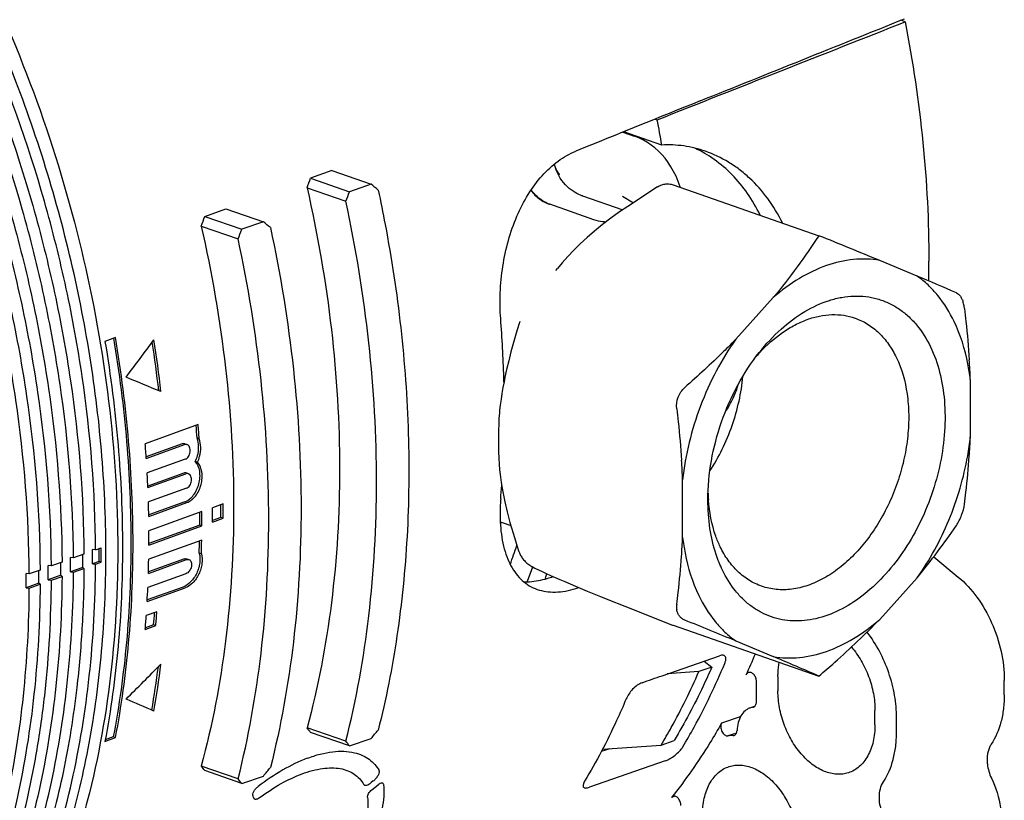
# Model space of a CAD drawing. Header units: millimetres. Extents: x 54 to 441, y 33 to 397.
# Tile 9 of 16: x 183 to 247, y 76 to 127. Entities that reach past the tile are written whole.
import ezdxf

# ---------------------------------------------------------------- set-up
doc = ezdxf.new("R2010")
doc.units = ezdxf.units.MM
doc.header["$LTSCALE"] = 30.734
for name, color, linetype in [('A023133_4_1', 7, 'CONTINUOUS'), ('A023134_9_1', 7, 'CONTINUOUS'), ('D017314_7_1', 7, 'CONTINUOUS')]:
    doc.layers.add(name, color=color, linetype=linetype)

msp = doc.modelspace()

# ---------------------------------------------------------------- linework, layer by layer
at = {"layer": 'A023133_4_1', "color": 7, "linetype": 'CONTINUOUS'}
for p, q in [((240.9, 127.201), (240.61, 127.302)), ((224.506, 120.825), (224.643, 120.777)), ((224.935, 119.117), (222.436, 119.988)), ((223.733, 119.536), (223.764, 119.419)), ((217.31, 90.709), (217.294, 90.647)), ((217.316, 90.705), (217.3, 90.643)), ((228.218, 84.866), (227.37, 84.57)), ((227.707, 85.259), (228.218, 84.866)), ((227.37, 84.57), (225.297, 84.42)), ((221.044, 79.471), (224.895, 79.751)), ((224.895, 79.751), (225.743, 80.047))]:
    msp.add_line(p, q, dxfattribs=at)
for centre, radius, start, end in [((139.515, 104.933), 86.59, 9.42792, 10.54304), ((167.882, 111.489), 74.577, 359.00906, 0.00071), ((166.284, 103.321), 52.568, 346.11343, 346.43914)]:
    msp.add_arc(centre, radius, start, end, dxfattribs=at)
msp.add_ellipse((176.716, 132.503), major_axis=(1219.971, 480.945), ratio=0.021733, start_param=-1.54007, end_param=-1.526731, dxfattribs=at)
for points, knots in [([(240.9, 127.201), (241.411, 124.582), (242.186, 119.362), (242.459, 114.09), (242.459, 111.49)], [0, 0, 0, 0, 0.506518, 1, 1, 1, 1]), ([(227.795, 118.709), (227.338, 118.869), (226.391, 119.101), (225.417, 119.144), (224.935, 119.117)], [0, 0, 0, 0, 0.500961, 1, 1, 1, 1]), ([(231.388, 114.518), (231.149, 115.014), (230.606, 115.953), (229.591, 117.188), (228.422, 118.196), (227.548, 118.707), (227.098, 118.915)], [0, 0, 0, 0, 0.263818, 0.517804, 0.762764, 1, 1, 1, 1]), ([(232.849, 114.011), (232.577, 114.569), (231.946, 115.622), (230.938, 116.759), (230.036, 117.516), (229.095, 118.157), (228.324, 118.525), (227.795, 118.709)], [0, 0, 0, 0, 0.263802, 0.517415, 0.640923, 0.7624, 1, 1, 1, 1]), ([(228.218, 84.866), (228.034, 84.444), (227.287, 82.799), (226.437, 81.201), (225.743, 80.047)], [0, 0, 0, 0, 0.254723, 1, 1, 1, 1]), ([(224.895, 79.751), (225.123, 80.131), (226.027, 81.696), (226.825, 83.321), (227.37, 84.57)], [0, 0, 0, 0, 0.245454, 1, 1, 1, 1])]:
    msp.add_open_spline(points, degree=3, knots=knots, dxfattribs=at)
at = {"layer": 'A023134_9_1', "color": 7, "linetype": 'CONTINUOUS'}
for p, q in [((203.284, 117.448), (201.896, 116.946)), ((201.896, 116.946), (204.452, 116.055)), ((203.284, 117.448), (205.867, 116.548)), ((201.666, 116.311), (204.209, 115.425)), ((205.867, 116.548), (204.452, 116.055)), ((194.955, 114.436), (196.343, 114.938)), ((194.955, 114.436), (197.381, 113.59)), ((196.343, 114.938), (198.796, 114.083)), ((194.725, 113.801), (197.138, 112.96)), ((198.796, 114.083), (197.381, 113.59)), ((189.099, 106.487), (188.404, 106.236)), ((194.518, 100.772), (191.044, 99.518)), ((193.473, 99.509), (191.107, 98.655)), ((193.638, 99.512), (193.78, 99.463)), ((194.585, 99.848), (194.443, 99.897)), ((191.114, 98.557), (193.615, 99.46)), ((193.673, 98.502), (191.172, 97.599)), ((194.474, 98.305), (194.333, 98.355)), ((193.578, 97.598), (191.214, 96.745)), ((191.218, 96.646), (193.719, 97.549)), ((193.742, 97.602), (193.883, 97.552)), ((193.754, 96.599), (191.253, 95.696)), ((193.636, 95.703), (191.274, 94.851)), ((191.276, 94.751), (193.777, 95.654)), ((194.762, 95.064), (191.288, 93.81)), ((196.151, 95.565), (195.456, 95.314)), ((195.456, 94.377), (196.151, 94.628)), ((196.01, 94.677), (195.457, 94.478)), ((196.151, 94.628), (196.01, 94.677)), ((194.62, 94.176), (191.288, 92.973)), ((191.288, 92.872), (194.762, 94.126)), ((194.762, 94.126), (194.62, 94.176)), ((194.75, 93.193), (191.276, 91.939)), ((187.792, 92.548), (187.586, 92.574)), ((187.792, 92.548), (188.161, 92.681)), ((185.586, 91.752), (184.891, 91.501)), ((186.341, 92.024), (186.136, 92.05)), ((187.025, 92.271), (186.341, 92.024)), ((188.02, 91.793), (187.586, 91.637)), ((187.792, 91.611), (188.161, 91.744)), ((188.161, 91.744), (188.02, 91.793)), ((191.253, 91.01), (193.754, 91.913)), ((193.613, 91.962), (191.256, 91.112)), ((193.773, 91.967), (193.914, 91.918)), ((194.728, 92.3), (194.586, 92.349)), ((242.779, 92.102), (244.384, 90.769)), ((184.147, 91.232), (183.441, 90.977)), ((184.891, 91.501), (184.685, 91.527)), ((186.949, 91.407), (186.136, 91.113)), ((186.136, 91.113), (186.341, 91.087)), ((186.341, 91.087), (187.025, 91.334)), ((187.025, 91.334), (186.949, 91.407)), ((187.586, 91.637), (187.792, 91.611)), ((183.441, 90.977), (183.235, 91.003)), ((185.51, 90.887), (184.685, 90.59)), ((184.685, 90.59), (184.891, 90.563)), ((184.891, 90.563), (185.586, 90.814)), ((185.586, 90.814), (185.51, 90.887)), ((193.719, 90.988), (191.218, 90.085)), ((184.071, 90.368), (183.235, 90.066)), ((183.235, 90.066), (183.441, 90.04)), ((183.441, 90.04), (184.147, 90.295)), ((184.147, 90.295), (184.071, 90.368)), ((191.172, 89.164), (193.673, 90.067)), ((193.531, 90.116), (191.178, 89.266)), ((219.303, 90.025), (219.493, 90.084)), ((191.809, 88.497), (191.114, 88.247)), ((191.044, 87.334), (191.739, 87.584)), ((191.597, 87.634), (191.053, 87.438)), ((191.739, 87.584), (191.597, 87.634)), ((224.953, 84.3), (228.715, 85.611)), ((232.559, 84.236), (232.559, 83.299)), ((247.408, 83.052), (247.408, 83.989)), ((231.145, 82.59), (231.145, 83.911)), ((231.026, 82.281), (230.752, 82.193)), ((230.915, 82.231), (230.951, 82.239)), ((230.089, 81.593), (228.858, 81.189)), ((238.923, 81.08), (238.923, 82.018)), ((240.337, 80.587), (240.337, 81.525)), ((204.209, 79.996), (201.666, 80.882)), ((188.404, 79.992), (189.099, 80.243)), ((188.953, 80.293), (188.424, 80.102)), ((189.099, 80.243), (188.953, 80.293)), ((204.452, 79.689), (201.896, 80.58)), ((204.452, 79.689), (205.867, 80.182)), ((229.835, 80.536), (229.274, 80.353)), ((221.521, 79.506), (220.969, 79.325)), ((197.138, 77.531), (194.725, 78.372)), ((225.167, 78.712), (220.185, 76.975)), ((197.381, 77.224), (194.955, 78.07)), ((197.381, 77.224), (198.796, 77.717)), ((206.009, 77.393), (205.87, 77.284)), ((205.919, 76.812), (206.335, 77.137)), ((198.143, 76.304), (198.118, 76.385)), ((225.804, 76.387), (225.57, 76.302))]:
    msp.add_line(p, q, dxfattribs=at)
for centre, radius, start, end in [((1094.967, -2036.489), 2326.307, 111.895438, 112.111978), ((84.102, 159.206), 125.145, 339.95511, 340.26429), ((134.984, 101.615), 79.619, 1.63897, 4.40164), ((107.074, 93.235), 85.421, 6.56365, 8.72506), ((107.287, 93.231), 85.347, 6.53162, 8.83979), ((137.283, 101.703), 77.318, 1.36754, 1.62318), ((113.539, 94.449), 81.088, 3.85274, 4.43831), ((113.455, 94.402), 81.312, 3.84018, 4.49347), ((109.742, 93.139), 81.552, 3.80926, 4.48662), ((111.547, 93.249), 79.744, 2.44116, 3.12703), ((145.187, 101.512), 69.408, 355.35686, 356.10181), ((113.363, 93.316), 77.927, 1.05489, 1.75017), ((119.151, 94.644), 75.471, 359.64434, 0.27985), ((118.991, 94.595), 75.772, 359.64563, 0.35437), ((119.555, 94.846), 75.903, 359.64624, 0.35376), ((120.441, 95.146), 75.57, 359.64474, 0.27941), ((120.431, 95.097), 75.721, 359.64539, 0.35461), ((115.264, 93.341), 76.026, 359.64681, 0.35319), ((120.983, 94.62), 73.638, 358.23262, 358.84932), ((120.977, 94.568), 73.786, 358.23794, 358.93197), ((111.7, 92.105), 75.887, 359.64614, 0.35386), ((112.2, 92.262), 75.821, 359.64592, 0.27849), ((112.193, 92.213), 75.97, 359.64655, 0.35345), ((110.205, 91.582), 75.932, 359.64632, 0.35368), ((111.25, 91.875), 75.7, 359.64599, 0.27899), ((117.226, 93.319), 74.063, 358.21359, 358.93266), ((108.283, 90.836), 75.79, 359.64641, 0.27866), ((108.709, 91.058), 75.977, 359.64653, 0.35347), ((109.767, 91.356), 75.745, 359.6462, 0.27882), ((107.214, 90.535), 76.023, 359.64674, 0.35326), ((119.266, 93.245), 72.021, 356.75151, 357.48523), ((121.39, 93.113), 69.893, 355.25671, 356.00731), ((122.299, 93.406), 69.538, 355.23878, 355.90772), ((122.281, 93.351), 69.697, 355.25436, 356.00708), ((189.086, 103.391), 45.557, 335.30995, 337.1853), ((128.529, 93.015), 63.898, 350.10858, 352.69431), ((128.903, 92.897), 63.661, 350.12273, 352.93162), ((231.063, 81.229), 1.013, 98.35899, 107.84932), ((144.585, 37.254), 71.845, 37.08905, 37.39183), ((229.621, 77.314), 3.059, 90.20725, 96.5275)]:
    msp.add_arc(centre, radius, start, end, dxfattribs=at)
for centre, major_axis, ratio, start_param, end_param in [((-132.05, 10.771), (1225.757, 483.174), 0.022444, -1.281987, -1.270527), ((176.273, 118.244), (63.523, -45.129), 0.213609, 1.234585, 1.242738), ((147.424, 108.187), (51.734, 72.82), 0.523223, -1.121609, -1.113457), ((139.595, 104.455), (49.392, 69.528), 0.523147, -1.088634, -1.080001), ((169.202, 115.779), (63.523, -45.129), 0.213609, 1.234585, 1.242738), ((140.352, 105.722), (51.734, 72.82), 0.523223, -1.121609, -1.113457), ((131.203, 100.789), (81.978, 79.874), 0.366107, -1.175088, -1.14619), ((158.829, 113.888), (86.068, -34.427), 0.025434, 1.184336, 1.213078), ((546.77, 215.967), (1358.654, 410.036), 0.018026, -1.821081, -1.820777), ((158.829, 110.438), (81.069, 78.989), 0.366107, -1.545547, -1.516805), ((131.203, 104.277), (87.033, -34.812), 0.025434, 0.813721, 0.842619), ((176.273, 118.244), (51.734, 72.82), 0.523223, -1.726922, -1.71877), ((147.424, 108.187), (63.523, -45.129), 0.213609, 0.629272, 0.637425), ((139.595, 106.462), (60.645, -43.088), 0.213599, 0.595856, 0.604489), ((169.202, 115.779), (51.734, 72.82), 0.523223, -1.726922, -1.71877), ((140.352, 105.722), (63.523, -45.129), 0.213609, 0.629272, 0.637425)]:
    msp.add_ellipse(centre, major_axis=major_axis, ratio=ratio, start_param=start_param, end_param=end_param, dxfattribs=at)
for points, knots in [([(126.433, 165.66), (127.512, 166.008), (129.728, 166.571), (133.157, 166.996), (136.674, 167.003), (140.254, 166.592), (143.871, 165.767), (147.5, 164.534), (151.116, 162.904), (155.967, 160.17), (161.848, 155.79), (168.332, 149.303), (174.195, 141.673), (179.275, 133.111), (183.438, 123.85), (186.569, 114.143), (188.581, 104.258), (189.42, 94.464), (189.061, 85.029), (187.748, 77.559), (186.086, 72.018), (184.112, 66.987), (182.174, 63.476), (180.683, 61.341)], [0, 0, 0, 0, 0.02397, 0.048191, 0.072858, 0.098147, 0.124203, 0.151139, 0.179034, 0.207932, 0.268722, 0.333353, 0.401255, 0.471595, 0.543366, 0.615461, 0.686755, 0.756174, 0.822775, 0.885824, 0.915893, 0.944944, 1, 1, 1, 1]), ([(144.075, 164.173), (146.992, 163.125), (151.282, 160.983), (156.599, 157.307), (160.55, 154.018), (164.341, 150.289), (167.937, 146.152), (171.306, 141.648), (175.48, 135.164), (179.93, 126.409), (183.24, 117.105), (185.155, 109.45), (186.538, 101.841), (187.001, 96.077), (187.025, 92.272)], [0, 0, 0, 0, 0.105224, 0.161191, 0.219317, 0.279488, 0.341527, 0.405205, 0.470252, 0.603138, 0.737577, 0.80453, 0.870816, 1, 1, 1, 1]), ([(187.792, 92.549), (187.769, 96.353), (187.305, 102.115), (185.923, 109.722), (184.008, 117.374), (180.699, 126.675), (176.25, 135.427), (172.078, 141.909), (168.71, 146.412), (165.115, 150.547), (161.326, 154.275), (157.376, 157.563), (152.06, 161.238), (147.772, 163.379), (144.856, 164.427)], [0, 0, 0, 0, 0.129184, 0.19547, 0.262423, 0.396862, 0.529748, 0.594795, 0.658473, 0.720512, 0.780683, 0.838809, 0.894776, 1, 1, 1, 1]), ([(184.891, 91.502), (184.868, 95.31), (184.404, 101.079), (183.02, 108.695), (181.103, 116.356), (177.79, 125.669), (173.336, 134.432), (169.158, 140.922), (165.787, 145.43), (162.187, 149.57), (158.393, 153.302), (154.439, 156.594), (149.116, 160.274), (144.823, 162.417), (141.904, 163.466)], [0, 0, 0, 0, 0.129183, 0.19547, 0.262423, 0.396862, 0.529748, 0.594795, 0.658473, 0.720512, 0.780683, 0.838809, 0.894776, 1, 1, 1, 1]), ([(142.611, 163.696), (145.53, 162.647), (149.822, 160.505), (155.142, 156.826), (159.096, 153.536), (162.889, 149.804), (166.487, 145.665), (169.858, 141.158), (174.034, 134.67), (178.487, 125.91), (181.799, 116.6), (183.716, 108.941), (185.099, 101.327), (185.563, 95.56), (185.586, 91.752)], [0, 0, 0, 0, 0.105224, 0.161191, 0.219317, 0.279488, 0.341527, 0.405205, 0.470252, 0.603138, 0.737577, 0.80453, 0.870817, 1, 1, 1, 1]), ([(186.341, 92.025), (186.318, 95.831), (185.855, 101.597), (184.472, 109.208), (182.556, 116.865), (179.245, 126.172), (174.793, 134.929), (170.618, 141.415), (167.248, 145.921), (163.651, 150.058), (159.86, 153.789), (155.907, 157.079), (150.588, 160.756), (146.298, 162.898), (143.38, 163.947)], [0, 0, 0, 0, 0.129183, 0.19547, 0.262423, 0.396862, 0.529748, 0.594795, 0.658473, 0.720512, 0.780683, 0.838809, 0.894776, 1, 1, 1, 1]), ([(183.441, 90.978), (183.417, 94.789), (182.953, 100.561), (181.569, 108.182), (179.65, 115.848), (176.335, 125.166), (171.879, 133.934), (167.698, 140.428), (164.325, 144.939), (160.723, 149.081), (156.927, 152.816), (152.97, 156.11), (147.644, 159.791), (143.349, 161.936), (140.427, 162.986)], [0, 0, 0, 0, 0.129183, 0.195469, 0.262423, 0.396862, 0.529748, 0.594795, 0.658473, 0.720512, 0.780683, 0.838809, 0.894776, 1, 1, 1, 1]), ([(141.147, 163.22), (144.067, 162.17), (148.362, 160.027), (153.686, 156.346), (157.642, 153.053), (161.437, 149.319), (165.037, 145.178), (168.41, 140.668), (172.589, 134.176), (177.044, 125.411), (180.358, 116.096), (182.276, 108.432), (183.66, 100.814), (184.124, 95.043), (184.147, 91.233)], [0, 0, 0, 0, 0.105224, 0.161191, 0.219317, 0.279488, 0.341527, 0.405205, 0.470252, 0.603138, 0.737577, 0.80453, 0.870817, 1, 1, 1, 1]), ([(165.921, 49.824), (167.34, 50.356), (170.117, 51.676), (173.942, 54.349), (177.399, 57.687), (180.444, 61.642), (183.043, 66.163), (185.165, 71.192), (186.788, 76.666), (187.893, 82.518), (188.468, 88.677), (188.505, 95.065), (188.005, 101.606), (186.974, 108.217), (185.426, 114.819), (182.703, 123.479), (179.944, 129.743), (177.806, 133.739)], [0, 0, 0, 0, 0.04823, 0.097312, 0.147912, 0.200569, 0.255664, 0.31342, 0.373904, 0.437049, 0.502672, 0.570491, 0.640147, 0.711223, 0.783253, 0.855746, 1, 1, 1, 1]), ([(214.368, 107.726), (214.325, 108.292), (214.307, 109.442), (214.476, 111.161), (214.838, 112.846), (215.388, 114.435), (216.12, 115.874), (217.023, 117.109), (218.079, 118.087), (218.889, 118.55), (219.303, 118.718)], [0, 0, 0, 0, 0.133469, 0.269601, 0.405208, 0.537419, 0.663939, 0.783278, 0.895009, 1, 1, 1, 1]), ([(201.666, 116.311), (202.362, 113.244), (203.42, 107.118), (203.972, 97.98), (203.463, 89.202), (202.39, 83.567), (201.666, 80.882)], [0, 0, 0, 0, 0.263958, 0.520498, 0.766611, 1, 1, 1, 1]), ([(206.331, 116.164), (206.492, 115.414), (207.095, 112.426), (207.552, 109.409), (207.806, 107.144)], [0, 0, 0, 0, 0.251893, 1, 1, 1, 1]), ([(204.209, 79.996), (204.893, 82.7), (205.905, 88.351), (206.387, 97.127), (205.866, 106.245), (204.868, 112.36), (204.209, 115.425)], [0, 0, 0, 0, 0.23434, 0.480603, 0.736713, 1, 1, 1, 1]), ([(194.725, 113.801), (195.419, 110.734), (196.473, 104.608), (197.024, 95.471), (196.517, 86.694), (195.447, 81.058), (194.725, 78.372)], [0, 0, 0, 0, 0.263922, 0.520439, 0.76656, 1, 1, 1, 1]), ([(199.26, 113.699), (199.918, 110.635), (200.916, 104.52), (201.437, 95.402), (200.955, 86.626), (199.943, 80.975), (199.26, 78.27)], [0, 0, 0, 0, 0.263287, 0.519397, 0.76566, 1, 1, 1, 1]), ([(197.138, 77.531), (197.822, 80.236), (198.834, 85.886), (199.316, 94.663), (198.795, 103.78), (197.797, 109.895), (197.138, 112.96)], [0, 0, 0, 0, 0.23434, 0.480603, 0.736713, 1, 1, 1, 1]), ([(207.806, 107.144), (208.065, 104.838), (208.397, 100.265), (208.324, 93.496), (207.674, 86.98), (206.845, 82.77), (206.331, 80.735)], [0, 0, 0, 0, 0.261901, 0.516726, 0.763111, 1, 1, 1, 1]), ([(188.404, 106.236), (188.782, 103.977), (189.353, 99.48), (189.648, 92.781), (189.37, 86.279), (188.793, 82.048), (188.404, 79.992)], [0, 0, 0, 0, 0.260558, 0.515072, 0.761982, 1, 1, 1, 1]), ([(188.97, 106.44), (189.344, 104.189), (189.911, 99.708), (190.201, 93.033), (189.92, 86.556), (189.342, 82.341), (188.953, 80.293)], [0, 0, 0, 0, 0.260577, 0.515097, 0.761999, 1, 1, 1, 1]), ([(189.099, 80.243), (189.487, 82.298), (190.065, 86.53), (190.343, 93.031), (190.047, 99.731), (189.476, 104.228), (189.099, 106.487)], [0, 0, 0, 0, 0.238014, 0.484923, 0.739439, 1, 1, 1, 1]), ([(193.638, 99.512), (193.612, 99.521), (193.556, 99.53), (193.5, 99.519), (193.473, 99.509)], [0, 0, 0, 0, 0.489298, 1, 1, 1, 1]), ([(194.333, 98.355), (194.392, 98.477), (194.511, 98.797), (194.578, 99.327), (194.51, 99.722), (194.443, 99.897)], [0, 0, 0, 0, 0.257835, 0.643236, 1, 1, 1, 1]), ([(194.474, 98.305), (194.534, 98.427), (194.653, 98.748), (194.72, 99.277), (194.652, 99.672), (194.585, 99.848)], [0, 0, 0, 0, 0.257849, 0.643256, 1, 1, 1, 1]), ([(193.78, 99.463), (193.754, 99.472), (193.698, 99.481), (193.642, 99.469), (193.615, 99.46)], [0, 0, 0, 0, 0.489225, 1, 1, 1, 1]), ([(193.673, 98.502), (193.759, 98.533), (193.872, 98.644), (193.958, 98.825), (193.995, 98.985), (193.996, 99.145), (193.959, 99.288), (193.888, 99.402), (193.817, 99.45), (193.78, 99.463)], [0, 0, 0, 0, 0.237728, 0.376884, 0.520032, 0.65894, 0.78659, 0.899474, 1, 1, 1, 1]), ([(193.636, 95.703), (193.858, 95.783), (194.161, 96.043), (194.431, 96.483), (194.581, 96.882), (194.65, 97.3), (194.632, 97.812), (194.49, 98.182), (194.333, 98.355)], [0, 0, 0, 0, 0.230041, 0.363444, 0.502365, 0.64073, 0.772713, 1, 1, 1, 1]), ([(193.777, 95.654), (194, 95.734), (194.302, 95.994), (194.573, 96.434), (194.722, 96.833), (194.791, 97.251), (194.774, 97.762), (194.632, 98.133), (194.474, 98.305)], [0, 0, 0, 0, 0.230062, 0.363462, 0.502386, 0.640753, 0.772721, 1, 1, 1, 1]), ([(193.742, 97.602), (193.716, 97.611), (193.66, 97.619), (193.604, 97.608), (193.578, 97.598)], [0, 0, 0, 0, 0.487073, 1, 1, 1, 1]), ([(193.883, 97.552), (193.858, 97.561), (193.802, 97.57), (193.746, 97.558), (193.719, 97.549)], [0, 0, 0, 0, 0.487005, 1, 1, 1, 1]), ([(193.754, 96.599), (193.841, 96.63), (193.955, 96.74), (194.045, 96.92), (194.085, 97.079), (194.09, 97.237), (194.057, 97.379), (193.989, 97.492), (193.919, 97.54), (193.883, 97.552)], [0, 0, 0, 0, 0.240154, 0.380522, 0.524344, 0.663112, 0.789741, 0.900989, 1, 1, 1, 1]), ([(214.368, 95.894), (214.358, 95.764), (214.324, 95.258), (214.321, 94.751), (214.339, 94.376)], [0, 0, 0, 0, 0.258061, 1, 1, 1, 1]), ([(214.339, 94.376), (214.365, 93.846), (214.461, 93.075), (214.746, 92.122), (215.02, 91.508), (215.36, 90.977), (215.766, 90.534), (216.235, 90.188), (216.585, 90.027), (216.765, 89.964)], [0, 0, 0, 0, 0.298065, 0.432492, 0.557576, 0.67454, 0.785373, 0.892789, 1, 1, 1, 1]), ([(194.586, 92.349), (194.645, 92.144), (194.655, 91.801), (194.56, 91.359), (194.431, 91.023), (194.253, 90.714), (193.981, 90.378), (193.718, 90.184), (193.531, 90.116)], [0, 0, 0, 0, 0.240935, 0.374404, 0.510993, 0.646074, 0.775111, 1, 1, 1, 1]), ([(193.613, 91.962), (193.639, 91.972), (193.693, 91.983), (193.748, 91.976), (193.773, 91.967)], [0, 0, 0, 0, 0.520007, 1, 1, 1, 1]), ([(194.728, 92.3), (194.787, 92.095), (194.797, 91.752), (194.702, 91.309), (194.573, 90.973), (194.395, 90.664), (194.123, 90.328), (193.86, 90.134), (193.673, 90.067)], [0, 0, 0, 0, 0.240945, 0.37442, 0.511009, 0.646088, 0.775122, 1, 1, 1, 1]), ([(193.914, 91.918), (193.948, 91.906), (194.013, 91.861), (194.071, 91.75), (194.092, 91.611), (194.071, 91.403), (193.982, 91.203), (193.843, 91.053), (193.761, 91.003), (193.719, 90.988)], [0, 0, 0, 0, 0.094279, 0.200296, 0.323533, 0.461579, 0.749651, 0.883131, 1, 1, 1, 1]), ([(193.754, 91.913), (193.781, 91.922), (193.835, 91.934), (193.89, 91.926), (193.914, 91.918)], [0, 0, 0, 0, 0.519936, 1, 1, 1, 1]), ([(165.878, 49.911), (166.652, 50.279), (168.175, 51.092), (170.35, 52.528), (172.416, 54.178), (175.041, 56.683), (178.01, 60.344), (180.967, 65.412), (183.318, 71.122), (185.031, 77.384), (186.082, 84.099), (186.327, 88.727), (186.341, 91.086)], [0, 0, 0, 0, 0.053146, 0.106848, 0.161346, 0.216855, 0.331543, 0.452165, 0.579359, 0.713291, 0.853705, 1, 1, 1, 1]), ([(165.917, 49.833), (166.738, 50.166), (168.354, 50.917), (170.669, 52.282), (172.872, 53.881), (175.675, 56.342), (178.853, 60.002), (182.023, 65.14), (184.547, 70.982), (186.387, 77.429), (187.515, 84.371), (187.777, 89.164), (187.792, 91.61)], [0, 0, 0, 0, 0.05324, 0.106911, 0.161281, 0.2166, 0.330822, 0.45105, 0.578069, 0.712124, 0.852978, 1, 1, 1, 1]), ([(187.025, 91.333), (187.017, 90.014), (186.932, 87.405), (186.541, 82.93), (185.754, 78.005), (183.996, 71.146), (181.961, 66.306), (180.271, 63.371)], [0, 0, 0, 0, 0.136128, 0.269432, 0.46357, 0.650276, 1, 1, 1, 1]), ([(185.586, 90.814), (185.571, 88.412), (185.318, 83.704), (184.231, 76.877), (182.458, 70.524), (180.024, 64.748), (176.967, 59.643), (173.898, 55.979), (171.188, 53.492), (169.057, 51.863), (166.815, 50.458), (165.248, 49.673), (164.451, 49.321)], [0, 0, 0, 0, 0.146641, 0.287268, 0.421263, 0.548381, 0.66882, 0.783289, 0.838706, 0.893139, 0.946819, 1, 1, 1, 1]), ([(178.902, 63.977), (180.925, 67.827), (182.749, 73.119), (184.025, 79.695), (184.676, 84.461), (184.876, 88.108), (184.891, 90.563)], [0, 0, 0, 0, 0.474937, 0.601913, 0.731881, 1, 1, 1, 1]), ([(215.887, 90.456), (216.009, 90.454), (216.527, 90.466), (217.041, 90.569), (217.42, 90.681)], [0, 0, 0, 0, 0.235923, 1, 1, 1, 1]), ([(244.384, 90.769), (244.846, 90.385), (245.693, 89.453), (246.643, 87.787), (247.256, 85.93), (247.408, 84.629), (247.408, 83.989)], [0, 0, 0, 0, 0.235976, 0.489547, 0.748656, 1, 1, 1, 1]), ([(162.973, 48.824), (163.747, 49.193), (165.271, 50.008), (167.446, 51.446), (169.513, 53.099), (172.139, 55.607), (175.108, 59.273), (178.065, 64.345), (180.417, 70.06), (182.13, 76.327), (183.181, 83.048), (183.426, 87.678), (183.441, 90.039)], [0, 0, 0, 0, 0.053145, 0.106848, 0.161348, 0.21686, 0.331555, 0.452182, 0.579378, 0.713308, 0.853716, 1, 1, 1, 1]), ([(184.147, 90.294), (184.133, 87.891), (183.88, 83.181), (182.791, 76.35), (181.017, 69.993), (178.582, 64.213), (175.523, 59.105), (172.452, 55.438), (169.741, 52.95), (167.608, 51.32), (165.365, 49.915), (163.796, 49.129), (162.999, 48.776)], [0, 0, 0, 0, 0.146642, 0.287269, 0.421264, 0.548382, 0.668821, 0.783289, 0.838706, 0.893139, 0.946819, 1, 1, 1, 1]), ([(216.765, 89.964), (216.95, 89.899), (217.343, 89.805), (217.968, 89.772), (218.631, 89.843), (219.076, 89.954), (219.303, 90.025)], [0, 0, 0, 0, 0.227492, 0.467286, 0.723871, 1, 1, 1, 1]), ([(240.337, 81.525), (240.337, 82.021), (240.245, 83.03), (239.864, 84.509), (239.257, 85.912), (238.711, 86.768), (238.406, 87.162)], [0, 0, 0, 0, 0.24567, 0.499474, 0.753549, 1, 1, 1, 1]), ([(237.376, 86.176), (237.618, 85.899), (238.054, 85.283), (238.54, 84.251), (238.848, 83.148), (238.923, 82.39), (238.923, 82.018)], [0, 0, 0, 0, 0.243744, 0.497775, 0.752963, 1, 1, 1, 1]), ([(228.972, 85.641), (228.934, 85.65), (228.845, 85.649), (228.76, 85.627), (228.715, 85.611)], [0, 0, 0, 0, 0.451752, 1, 1, 1, 1]), ([(229.069, 85.11), (229.095, 85.171), (229.126, 85.262), (229.141, 85.383), (229.138, 85.46), (229.12, 85.527), (229.085, 85.583), (229.034, 85.623), (228.993, 85.637), (228.972, 85.641)], [0, 0, 0, 0, 0.321413, 0.460135, 0.583707, 0.693688, 0.794634, 0.893867, 1, 1, 1, 1]), ([(226.311, 79.624), (226.569, 80.055), (227.588, 81.831), (228.473, 83.683), (229.069, 85.11)], [0, 0, 0, 0, 0.244929, 1, 1, 1, 1]), ([(232.559, 84.236), (232.559, 84.317), (232.566, 84.634), (232.601, 84.95), (232.645, 85.181)], [0, 0, 0, 0, 0.256876, 1, 1, 1, 1]), ([(230.621, 84.504), (230.591, 84.493), (230.531, 84.453), (230.493, 84.394), (230.478, 84.361)], [0, 0, 0, 0, 0.476395, 1, 1, 1, 1]), ([(231.145, 83.911), (231.145, 83.996), (231.112, 84.164), (231.008, 84.346), (230.893, 84.453), (230.802, 84.504), (230.709, 84.525), (230.648, 84.515), (230.621, 84.504)], [0, 0, 0, 0, 0.281234, 0.559712, 0.686492, 0.800966, 0.903935, 1, 1, 1, 1]), ([(223.64, 83.842), (223.588, 83.823), (223.48, 83.774), (223.266, 83.637), (223.017, 83.414), (222.771, 83.109), (222.645, 82.885), (222.598, 82.774)], [0, 0, 0, 0, 0.109245, 0.231716, 0.497922, 0.763135, 1, 1, 1, 1]), ([(222.598, 82.774), (222.398, 82.3), (221.585, 80.452), (220.646, 78.66), (219.873, 77.371)], [0, 0, 0, 0, 0.255208, 1, 1, 1, 1]), ([(237.179, 77.926), (237.058, 77.887), (236.805, 77.831), (236.269, 77.817), (235.564, 77.993), (234.764, 78.469), (234.032, 79.174), (233.41, 80.066), (232.934, 81.089), (232.633, 82.181), (232.559, 82.931), (232.559, 83.299)], [0, 0, 0, 0, 0.047628, 0.096326, 0.199687, 0.314527, 0.441311, 0.577722, 0.719652, 0.862104, 1, 1, 1, 1]), ([(247.408, 83.052), (247.408, 82.743), (247.374, 82.14), (247.165, 81.024), (246.842, 80.243), (246.546, 79.8)], [0, 0, 0, 0, 0.272261, 0.530682, 1, 1, 1, 1]), ([(230.752, 82.193), (230.689, 82.173), (230.566, 82.119), (230.339, 81.961), (230.102, 81.668), (229.926, 81.22), (229.88, 80.885), (229.873, 80.71)], [0, 0, 0, 0, 0.108172, 0.218375, 0.451882, 0.711915, 1, 1, 1, 1]), ([(230.951, 82.239), (230.98, 82.248), (231.037, 82.282), (231.099, 82.363), (231.137, 82.47), (231.145, 82.549), (231.145, 82.59)], [0, 0, 0, 0, 0.215639, 0.448756, 0.709983, 1, 1, 1, 1]), ([(228.858, 81.189), (228.611, 80.753), (227.611, 79.062), (226.482, 77.445), (225.57, 76.301)], [0, 0, 0, 0, 0.255149, 1, 1, 1, 1]), ([(228.858, 81.189), (228.814, 81.113), (228.792, 80.968), (228.822, 80.782), (228.875, 80.639), (228.954, 80.514), (229.051, 80.418), (229.16, 80.359), (229.238, 80.349), (229.274, 80.353)], [0, 0, 0, 0, 0.242875, 0.382089, 0.524192, 0.661748, 0.788374, 0.900609, 1, 1, 1, 1]), ([(238.923, 81.08), (238.923, 80.71), (238.869, 80.163), (238.67, 79.485), (238.467, 79.038), (238.213, 78.651), (237.91, 78.329), (237.565, 78.081), (237.309, 77.968), (237.179, 77.926)], [0, 0, 0, 0, 0.289211, 0.423549, 0.550427, 0.670194, 0.783847, 0.893043, 1, 1, 1, 1]), ([(229.679, 80.383), (229.706, 80.392), (229.761, 80.423), (229.822, 80.499), (229.861, 80.597), (229.871, 80.671), (229.873, 80.71)], [0, 0, 0, 0, 0.217578, 0.451291, 0.711545, 1, 1, 1, 1]), ([(239.475, 77.335), (239.771, 77.778), (240.094, 78.559), (240.303, 79.675), (240.337, 80.278), (240.337, 80.587)], [0, 0, 0, 0, 0.469318, 0.727739, 1, 1, 1, 1]), ([(225.167, 78.712), (225.275, 78.75), (225.497, 78.859), (225.81, 79.074), (226.093, 79.33), (226.252, 79.525), (226.311, 79.624)], [0, 0, 0, 0, 0.231141, 0.497232, 0.765581, 1, 1, 1, 1]), ([(246.546, 79.8), (246.502, 79.734), (246.337, 79.426), (246.281, 79.068), (246.281, 78.799)], [0, 0, 0, 0, 0.228494, 1, 1, 1, 1]), ([(201.67, 78.88), (201.121, 78.671), (200.002, 78.118), (198.97, 77.423), (198.447, 77.03)], [0, 0, 0, 0, 0.473111, 1, 1, 1, 1]), ([(201.67, 78.88), (201.952, 78.988), (202.505, 79.166), (203.543, 79.367), (204.318, 79.356), (204.783, 79.243)], [0, 0, 0, 0, 0.285901, 0.547389, 1, 1, 1, 1]), ([(204.783, 79.243), (204.958, 79.2), (205.292, 79.088), (205.742, 78.83), (206.117, 78.491), (206.31, 78.218), (206.391, 78.073)], [0, 0, 0, 0, 0.263637, 0.513516, 0.75642, 1, 1, 1, 1]), ([(201.334, 77.861), (201.561, 77.945), (202.003, 78.087), (202.658, 78.222), (203.269, 78.267), (203.829, 78.222), (204.329, 78.087), (204.762, 77.865), (205.119, 77.56), (205.299, 77.307), (205.373, 77.172)], [0, 0, 0, 0, 0.162342, 0.311605, 0.448095, 0.572667, 0.687061, 0.794009, 0.896978, 1, 1, 1, 1]), ([(227.609, 75.183), (227.609, 75.543), (227.66, 76.075), (227.849, 76.738), (228.041, 77.177), (228.282, 77.562), (228.569, 77.884), (228.898, 78.139), (229.142, 78.26), (229.267, 78.307)], [0, 0, 0, 0, 0.288379, 0.422662, 0.549722, 0.669831, 0.783846, 0.893234, 1, 1, 1, 1]), ([(229.267, 78.307), (229.387, 78.352), (229.64, 78.42), (230.038, 78.446), (230.446, 78.398), (231.012, 78.234), (231.712, 77.839), (232.46, 77.137), (233.098, 76.241), (233.588, 75.206), (233.898, 74.099), (233.973, 73.338), (233.973, 72.964)], [0, 0, 0, 0, 0.047671, 0.096219, 0.146532, 0.199301, 0.313494, 0.439925, 0.576362, 0.718636, 0.8616, 1, 1, 1, 1]), ([(246.281, 78.799), (246.281, 78.697), (246.306, 78.278), (246.427, 77.865), (246.562, 77.578)], [0, 0, 0, 0, 0.243538, 1, 1, 1, 1]), ([(198.542, 76.298), (198.998, 76.63), (199.894, 77.217), (200.861, 77.684), (201.334, 77.861)], [0, 0, 0, 0, 0.527087, 1, 1, 1, 1]), ([(206.009, 77.393), (206.072, 77.443), (206.187, 77.554), (206.304, 77.711), (206.37, 77.84), (206.4, 77.928), (206.411, 78.006), (206.401, 78.054), (206.391, 78.073)], [0, 0, 0, 0, 0.29572, 0.583952, 0.713565, 0.827564, 0.923127, 1, 1, 1, 1]), ([(246.562, 77.578), (246.852, 76.965), (247.154, 75.985), (247.257, 74.67), (247.181, 73.744), (246.952, 72.912), (246.578, 72.208), (246.071, 71.669), (245.652, 71.439), (245.436, 71.364)], [0, 0, 0, 0, 0.290817, 0.431391, 0.564132, 0.686912, 0.799135, 0.902255, 1, 1, 1, 1]), ([(198.118, 76.385), (198.105, 76.429), (198.109, 76.54), (198.171, 76.709), (198.284, 76.883), (198.389, 76.986), (198.447, 77.03)], [0, 0, 0, 0, 0.182667, 0.424042, 0.709849, 1, 1, 1, 1]), ([(205.373, 77.172), (205.38, 77.159), (205.402, 77.134), (205.45, 77.115), (205.506, 77.112), (205.598, 77.127), (205.725, 77.182), (205.821, 77.246), (205.87, 77.284)], [0, 0, 0, 0, 0.08226, 0.168399, 0.267654, 0.383516, 0.664418, 1, 1, 1, 1]), ([(205.9, 73.784), (206.059, 74.081), (206.335, 74.667), (206.694, 75.78), (206.774, 76.634), (206.696, 77.153)], [0, 0, 0, 0, 0.288834, 0.55146, 1, 1, 1, 1]), ([(206.587, 77.252), (206.547, 77.253), (206.455, 77.221), (206.377, 77.169), (206.335, 77.137)], [0, 0, 0, 0, 0.431538, 1, 1, 1, 1]), ([(206.696, 77.153), (206.692, 77.179), (206.677, 77.219), (206.63, 77.248), (206.602, 77.252), (206.587, 77.252)], [0, 0, 0, 0, 0.491296, 0.728922, 1, 1, 1, 1]), ([(219.873, 77.371), (219.849, 77.331), (219.809, 77.255), (219.773, 77.146), (219.768, 77.052), (219.791, 76.999), (219.807, 76.981)], [0, 0, 0, 0, 0.33631, 0.610042, 0.82437, 1, 1, 1, 1]), ([(219.807, 76.981), (219.823, 76.963), (219.869, 76.935), (219.958, 76.925), (220.067, 76.938), (220.144, 76.96), (220.185, 76.975)], [0, 0, 0, 0, 0.177482, 0.394377, 0.667679, 1, 1, 1, 1]), ([(239.491, 75.114), (239.402, 75.303), (239.264, 75.698), (239.187, 76.3), (239.245, 76.861), (239.382, 77.197), (239.475, 77.335)], [0, 0, 0, 0, 0.273022, 0.538535, 0.78335, 1, 1, 1, 1]), ([(198.143, 76.304), (198.144, 76.298), (198.152, 76.275), (198.165, 76.255), (198.177, 76.242)], [0, 0, 0, 0, 0.263616, 1, 1, 1, 1]), ([(198.177, 76.242), (198.194, 76.224), (198.242, 76.196), (198.333, 76.196), (198.438, 76.23), (198.507, 76.272), (198.542, 76.298)], [0, 0, 0, 0, 0.181987, 0.396474, 0.668326, 1, 1, 1, 1]), ([(205.634, 76.334), (205.69, 75.884), (205.606, 75.149), (205.287, 74.19), (205.046, 73.684), (204.907, 73.426)], [0, 0, 0, 0, 0.447746, 0.710655, 1, 1, 1, 1]), ([(205.634, 76.334), (205.63, 76.368), (205.64, 76.449), (205.696, 76.573), (205.792, 76.7), (205.874, 76.777), (205.919, 76.812)], [0, 0, 0, 0, 0.17893, 0.416173, 0.702582, 1, 1, 1, 1]), ([(225.675, 76.379), (225.665, 76.375), (225.625, 76.357), (225.59, 76.327), (225.57, 76.301)], [0, 0, 0, 0, 0.243893, 1, 1, 1, 1]), ([(226.196, 75.777), (226.197, 75.861), (226.165, 76.031), (226.062, 76.215), (225.948, 76.324), (225.857, 76.376), (225.763, 76.398), (225.702, 76.389), (225.675, 76.379)], [0, 0, 0, 0, 0.280196, 0.558806, 0.685926, 0.800758, 0.903961, 1, 1, 1, 1])]:
    msp.add_open_spline(points, degree=3, knots=knots, dxfattribs=at)
for points in [[(223.64, 83.842), (224.078, 83.994), (224.515, 84.147), (224.953, 84.3)], [(229.61, 80.373), (229.633, 80.373), (229.657, 80.376), (229.679, 80.383)]]:
    msp.add_open_spline(points, degree=3, dxfattribs=at)
at = {"layer": 'D017314_7_1', "color": 7, "linetype": 'CONTINUOUS'}
for p, q in [((222.376, 119.964), (223.135, 119.699)), ((217.941, 117.687), (217.944, 117.679)), ((218.01, 117.482), (217.944, 117.679)), ((217.944, 117.679), (217.952, 117.652)), ((217.983, 117.604), (217.95, 117.691)), ((218.03, 117.5), (218.03, 117.499)), ((218.24, 117.177), (218.24, 117.177)), ((224.646, 116.367), (222.712, 115.09)), ((225.689, 116.502), (235.248, 113.17)), ((219.73, 115.78), (222.372, 114.859)), ((222.36, 115.771), (223.083, 115.335)), ((220.488, 114.216), (217.588, 115.227)), ((241.69, 110.519), (239.232, 111.544)), ((217.994, 110.881), (218.096, 111.009)), ((232.25, 109.11), (229.792, 106.372)), ((215.587, 107.412), (215.568, 107.353)), ((214.649, 103.895), (214.649, 103.895)), ((245.179, 103.736), (245.179, 99.944)), ((214.298, 101.718), (214.298, 101.724)), ((214.327, 97.502), (214.327, 97.503)), ((226.303, 93.364), (226.303, 97.156)), ((214.35, 94.376), (214.346, 94.377)), ((214.46, 94.345), (215.035, 94.145)), ((216.432, 91.457), (216.434, 91.457)), ((239.232, 87.99), (241.69, 90.728)), ((219.278, 90.173), (220.048, 89.855)), ((220.048, 89.855), (220.918, 89.5)), ((222.51, 88.862), (225.638, 87.624)), ((225.638, 87.624), (225.689, 87.605)), ((225.689, 87.605), (235.248, 84.273)), ((229.792, 86.581), (232.25, 85.556))]:
    msp.add_line(p, q, dxfattribs=at)
for points in [[(226.152, 116.341), (226.143, 116.37), (226.016, 116.725), (225.872, 117.065), (225.713, 117.388), (225.539, 117.693), (225.351, 117.98), (225.15, 118.247), (224.938, 118.495), (224.716, 118.722), (224.484, 118.93), (224.242, 119.118), (223.993, 119.286), (223.737, 119.435), (223.474, 119.564), (223.205, 119.674), (223.135, 119.699)], [(217.95, 117.691), (217.918, 117.79), (217.894, 117.877)], [(218.03, 117.499), (218.015, 117.53), (217.983, 117.604)], [(219.73, 115.78), (219.699, 115.791), (219.598, 115.83), (219.488, 115.878), (219.372, 115.936), (219.249, 116.003), (219.123, 116.082), (218.995, 116.172), (218.866, 116.274), (218.739, 116.387), (218.614, 116.512), (218.494, 116.649), (218.38, 116.796), (218.273, 116.954), (218.175, 117.121), (218.087, 117.298), (218.01, 117.482)], [(218.24, 117.177), (218.236, 117.182), (218.22, 117.2), (218.198, 117.227), (218.17, 117.264), (218.137, 117.311), (218.099, 117.371), (218.057, 117.446), (218.03, 117.5)], [(222.712, 115.09), (222.171, 114.724), (221.594, 114.311), (221.046, 113.895), (220.528, 113.476), (220.04, 113.056), (219.584, 112.635), (219.158, 112.214), (218.764, 111.795), (218.4, 111.38), (218.096, 111.009)], [(215.568, 107.353), (215.388, 106.783), (215.207, 106.163), (215.042, 105.555), (214.892, 104.961), (214.756, 104.383), (214.649, 103.895)], [(215.624, 107.53), (215.624, 107.532), (215.626, 107.539), (215.625, 107.537), (215.623, 107.528), (215.618, 107.511), (215.61, 107.486), (215.6, 107.453), (215.587, 107.412)], [(214.649, 103.895), (214.586, 103.588), (214.514, 103.206), (214.448, 102.823), (214.39, 102.439), (214.338, 102.055), (214.298, 101.724)], [(214.298, 101.718), (214.281, 101.549), (214.253, 101.174), (214.236, 100.8), (214.226, 100.42), (214.222, 100.035), (214.221, 99.759)], [(214.221, 99.76), (214.223, 99.418), (214.228, 98.985), (214.241, 98.572), (214.262, 98.181), (214.293, 97.805), (214.327, 97.502)], [(214.327, 97.503), (214.402, 96.983), (214.51, 96.361), (214.641, 95.715), (214.795, 95.047), (214.974, 94.359), (215.177, 93.649), (215.403, 92.92), (215.544, 92.494)], [(214.35, 94.376), (214.357, 94.375), (214.375, 94.371), (214.399, 94.364), (214.427, 94.356), (214.46, 94.345)], [(215.544, 92.493), (215.552, 92.47), (215.572, 92.414), (215.595, 92.359), (215.619, 92.304), (215.647, 92.247), (215.677, 92.19), (215.71, 92.132), (215.747, 92.075), (215.786, 92.018), (215.828, 91.961), (215.873, 91.905), (215.921, 91.85), (215.973, 91.795), (216.027, 91.742), (216.085, 91.691), (216.145, 91.641), (216.209, 91.594), (216.275, 91.549), (216.343, 91.507), (216.414, 91.467), (216.432, 91.457)], [(216.116, 90.459), (216.136, 90.509), (216.47, 91.439)], [(216.434, 91.457), (216.617, 91.364), (216.846, 91.251), (217.09, 91.134), (217.353, 91.012), (217.633, 90.884), (217.931, 90.751), (218.245, 90.613), (218.575, 90.471), (219.278, 90.173)], [(220.918, 89.5), (221.403, 89.305), (222.51, 88.862)]]:
    msp.add_lwpolyline(points, dxfattribs=at)
for centre, radius, start, end in [((217.959, 116.298), 1.133, 249.68752, 250.75948), ((8.257, -448.487), 605.792, 67.587082, 67.994077), ((132.793, -148.109), 280.619, 66.59461, 67.16614), ((239.381, 98.083), 10.919, 137.2978, 139.40268), ((196.664, 101.838), 48.552, 2.23984, 3.75814), ((223.843, 105.168), 6.359, 335.67859, 344.03369), ((223.796, 105.188), 6.41, 325.6692, 335.6871), ((226.213, 102.037), 19.082, 350.00778, 353.70417), ((201.698, 101.693), 43.516, 356.06703, 357.69624), ((167.24, 94.548), 59.121, 2.52868, 3.77458), ((238.818, 96.649), 10.854, 181.99423, 184.27538), ((174.445, 95.708), 51.911, 356.04542, 357.41266), ((160.813, 111.096), 57.58, 340.20826, 341.53212), ((-15.811, -509.358), 644.564, 67.602072, 67.923492), ((121.968, -176.306), 284.137, 66.5042, 67.16178)]:
    msp.add_arc(centre, radius, start, end, dxfattribs=at)
for points, knots in [([(224.646, 116.367), (224.72, 116.415), (224.878, 116.499), (225.138, 116.568), (225.415, 116.575), (225.599, 116.534), (225.689, 116.502)], [0, 0, 0, 0, 0.244064, 0.48711, 0.736293, 1, 1, 1, 1]), ([(216.339, 116.139), (216.505, 115.923), (216.876, 115.555), (217.339, 115.316), (217.566, 115.235)], [0, 0, 0, 0, 0.529762, 1, 1, 1, 1]), ([(217.566, 115.235), (217.456, 115.275), (216.989, 115.493), (216.604, 115.86), (216.362, 116.172)], [0, 0, 0, 0, 0.22919, 1, 1, 1, 1]), ([(221.268, 114.063), (221.204, 114.066), (220.939, 114.087), (220.678, 114.15), (220.488, 114.216)], [0, 0, 0, 0, 0.242804, 1, 1, 1, 1]), ([(235.248, 113.17), (234.788, 112.478), (233.826, 111.096), (232.792, 109.767), (232.25, 109.11)], [0, 0, 0, 0, 0.494067, 1, 1, 1, 1]), ([(239.232, 111.544), (238.953, 111.592), (238.381, 111.649), (237.198, 111.609), (235.671, 111.253), (233.886, 110.391), (232.784, 109.574), (232.25, 109.11)], [0, 0, 0, 0, 0.111425, 0.225372, 0.464025, 0.721636, 1, 1, 1, 1]), ([(244.119, 107.536), (243.828, 108.14), (243.304, 108.991), (242.424, 109.944), (241.941, 110.342), (241.69, 110.519)], [0, 0, 0, 0, 0.517979, 0.762756, 1, 1, 1, 1]), ([(231.334, 105.509), (231.766, 106.054), (232.683, 107.045), (234.236, 108.217), (235.625, 108.865), (236.733, 109.141), (237.538, 109.227), (238.324, 109.196), (239.082, 109.046), (239.803, 108.781), (240.479, 108.402), (241.102, 107.915), (241.867, 107.114), (242.319, 106.388), (242.567, 105.872)], [0, 0, 0, 0, 0.150962, 0.29109, 0.4196, 0.479939, 0.538054, 0.594478, 0.649864, 0.704951, 0.760504, 0.817245, 0.875806, 1, 1, 1, 1]), ([(244.264, 109.42), (244.37, 109.375), (244.511, 109.234), (244.64, 109), (244.693, 108.856), (244.716, 108.778)], [0, 0, 0, 0, 0.430472, 0.698524, 1, 1, 1, 1]), ([(244.795, 108.388), (244.791, 108.422), (244.772, 108.553), (244.744, 108.684), (244.716, 108.778)], [0, 0, 0, 0, 0.258441, 1, 1, 1, 1]), ([(231.357, 105.489), (231.812, 105.981), (232.55, 106.645), (233.641, 107.319), (234.456, 107.685), (235.275, 107.918), (236.084, 108.014), (236.871, 107.969), (237.375, 107.845), (237.616, 107.761)], [0, 0, 0, 0, 0.285875, 0.419047, 0.54546, 0.665576, 0.780347, 0.891209, 1, 1, 1, 1]), ([(244.795, 108.388), (244.828, 108.106), (244.956, 106.986), (245.057, 105.863), (245.112, 105.02)], [0, 0, 0, 0, 0.251352, 1, 1, 1, 1]), ([(237.616, 107.761), (237.901, 107.662), (238.46, 107.394), (239.203, 106.811), (239.843, 106.06), (240.181, 105.477), (240.33, 105.166)], [0, 0, 0, 0, 0.235773, 0.477779, 0.731285, 1, 1, 1, 1]), ([(245.179, 103.736), (245.138, 104.08), (244.936, 105.383), (244.54, 106.661), (244.119, 107.536)], [0, 0, 0, 0, 0.263226, 1, 1, 1, 1]), ([(229.792, 106.372), (229.319, 105.707), (228.453, 104.294), (227.427, 102.017), (226.686, 99.622), (226.393, 97.977), (226.303, 97.156)], [0, 0, 0, 0, 0.246025, 0.497929, 0.75089, 1, 1, 1, 1]), ([(229.792, 106.372), (229.528, 106.1), (228.444, 105.012), (227.313, 103.972), (226.445, 103.209)], [0, 0, 0, 0, 0.247259, 1, 1, 1, 1]), ([(227.963, 95.839), (227.963, 96.692), (228.125, 98.431), (228.791, 100.973), (229.849, 103.378), (230.803, 104.84), (231.334, 105.509)], [0, 0, 0, 0, 0.245927, 0.5, 0.754073, 1, 1, 1, 1]), ([(242.567, 105.872), (242.821, 105.345), (243.229, 104.187), (243.529, 102.314), (243.535, 100.301), (243.247, 98.224), (242.678, 96.16), (241.847, 94.186), (240.787, 92.376), (239.535, 90.797), (238.137, 89.507), (236.644, 88.557), (235.335, 88.071), (234.303, 87.899), (233.556, 87.876), (232.83, 87.956), (232.132, 88.14), (231.468, 88.425), (230.847, 88.809), (230.274, 89.287), (229.569, 90.057), (229.149, 90.742), (228.915, 91.228)], [0, 0, 0, 0, 0.060584, 0.125972, 0.195511, 0.268075, 0.342237, 0.416418, 0.48904, 0.55867, 0.62417, 0.684877, 0.740779, 0.767204, 0.79281, 0.817833, 0.842549, 0.867259, 0.89226, 0.91783, 0.94421, 1, 1, 1, 1]), ([(240.33, 105.166), (240.688, 104.423), (241.032, 103.168), (241.163, 101.424), (241.098, 100.014), (240.869, 98.579), (240.354, 96.683), (239.547, 94.885), (238.483, 93.287), (237.593, 92.241), (236.625, 91.364), (235.603, 90.676), (234.551, 90.197), (233.493, 89.941), (232.457, 89.917), (231.795, 90.061), (231.484, 90.169)], [0, 0, 0, 0, 0.119571, 0.184948, 0.253237, 0.323639, 0.395216, 0.53765, 0.606725, 0.67313, 0.736193, 0.795502, 0.850977, 0.902952, 0.952219, 1, 1, 1, 1]), ([(228.09, 97.73), (228.391, 98.189), (228.938, 99.154), (229.58, 100.694), (230.035, 102.299), (230.207, 103.395), (230.257, 103.941)], [0, 0, 0, 0, 0.247714, 0.49998, 0.752256, 1, 1, 1, 1]), ([(225.915, 101.807), (225.884, 102.063), (225.95, 102.596), (226.253, 103.04), (226.445, 103.209)], [0, 0, 0, 0, 0.501979, 1, 1, 1, 1]), ([(225.915, 101.807), (225.949, 101.525), (226.077, 100.405), (226.177, 99.282), (226.232, 98.439)], [0, 0, 0, 0, 0.251353, 1, 1, 1, 1]), ([(241.69, 90.728), (242.104, 91.309), (242.87, 92.535), (243.812, 94.503), (244.543, 96.577), (244.878, 98.007), (245.005, 98.726)], [0, 0, 0, 0, 0.24521, 0.496065, 0.74892, 1, 1, 1, 1]), ([(244.795, 95.563), (244.829, 95.822), (244.958, 96.868), (245.058, 97.918), (245.112, 98.709)], [0, 0, 0, 0, 0.247756, 1, 1, 1, 1]), ([(228.915, 91.228), (228.756, 91.559), (228.401, 92.448), (228.046, 93.997), (227.963, 95.212), (227.963, 95.839)], [0, 0, 0, 0, 0.232536, 0.603756, 1, 1, 1, 1]), ([(228.769, 92.765), (228.661, 92.99), (228.254, 93.971), (228.054, 95.032), (227.994, 95.84)], [0, 0, 0, 0, 0.23576, 1, 1, 1, 1]), ([(244.264, 94.16), (244.332, 94.26), (244.459, 94.476), (244.662, 94.937), (244.762, 95.311), (244.795, 95.563)], [0, 0, 0, 0, 0.239371, 0.496658, 1, 1, 1, 1]), ([(241.69, 90.728), (242.15, 91.285), (243.033, 92.411), (243.864, 93.576), (244.264, 94.16)], [0, 0, 0, 0, 0.505147, 1, 1, 1, 1]), ([(226.303, 93.364), (226.344, 93.02), (226.546, 91.717), (226.942, 90.439), (227.364, 89.564)], [0, 0, 0, 0, 0.263226, 1, 1, 1, 1]), ([(231.484, 90.169), (231.198, 90.269), (230.64, 90.537), (229.896, 91.12), (229.257, 91.871), (228.919, 92.454), (228.769, 92.765)], [0, 0, 0, 0, 0.235773, 0.477779, 0.731285, 1, 1, 1, 1]), ([(225.915, 88.982), (225.949, 89.241), (226.079, 90.287), (226.178, 91.337), (226.232, 92.128)], [0, 0, 0, 0, 0.247759, 1, 1, 1, 1]), ([(227.364, 89.564), (227.654, 88.96), (228.178, 88.109), (229.058, 87.156), (229.542, 86.758), (229.792, 86.581)], [0, 0, 0, 0, 0.517979, 0.762756, 1, 1, 1, 1]), ([(225.915, 88.982), (225.911, 88.95), (225.899, 88.829), (225.905, 88.706), (225.92, 88.617)], [0, 0, 0, 0, 0.258117, 1, 1, 1, 1]), ([(226.445, 87.949), (226.378, 87.976), (226.249, 88.048), (226.09, 88.202), (225.976, 88.395), (225.934, 88.541), (225.92, 88.617)], [0, 0, 0, 0, 0.247617, 0.492075, 0.740723, 1, 1, 1, 1]), ([(232.25, 85.556), (232.529, 85.508), (233.102, 85.451), (234.284, 85.491), (235.811, 85.847), (237.596, 86.709), (238.698, 87.526), (239.232, 87.99)], [0, 0, 0, 0, 0.111425, 0.225372, 0.464025, 0.721636, 1, 1, 1, 1]), ([(235.248, 84.273), (235.596, 84.573), (236.964, 85.768), (238.286, 87.017), (239.232, 87.99)], [0, 0, 0, 0, 0.252813, 1, 1, 1, 1])]:
    msp.add_open_spline(points, degree=3, knots=knots, dxfattribs=at)

doc.saveas('drawing.dxf')
